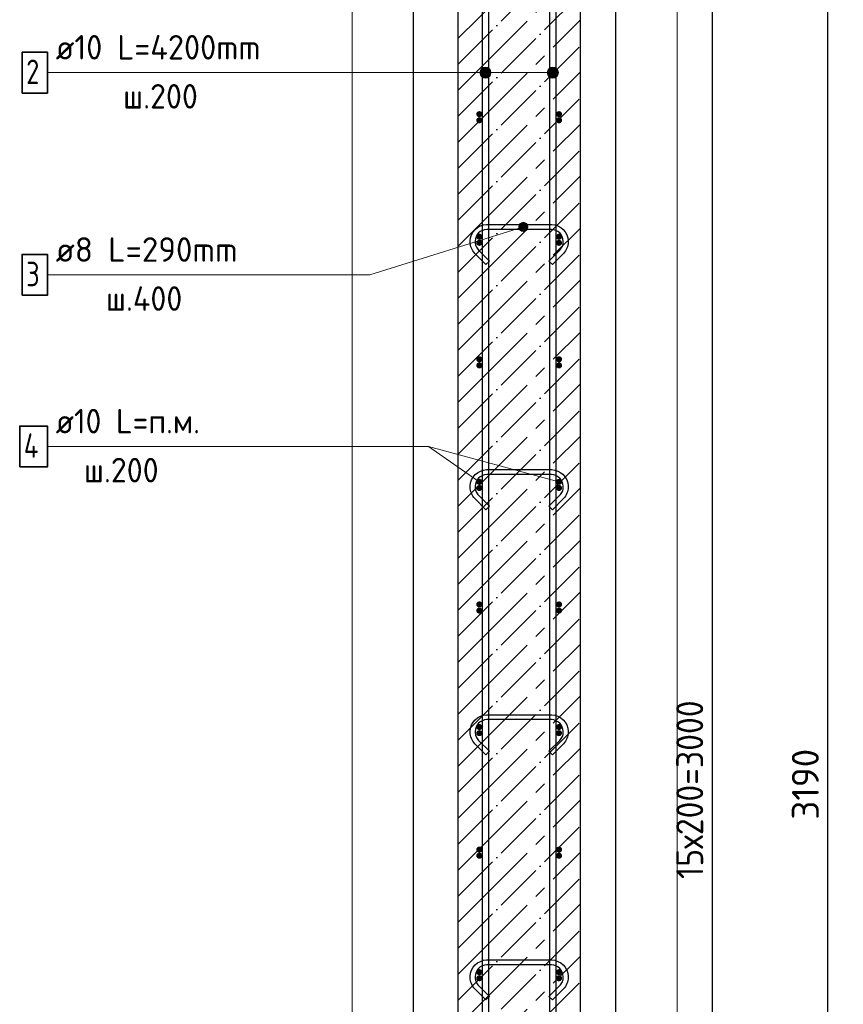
# Model space of a CAD drawing. Header units: millimetres. Extents: x -17997 to 37135, y 45383 to 72408.
# Tile 16 of 67: x -10681 to -9337, y 69123 to 70730. Entities that reach past the tile are written whole.
import ezdxf

# ---------------------------------------------------------------- set-up
doc = ezdxf.new("R2010")
doc.units = ezdxf.units.MM
doc.header["$PDMODE"] = 65
doc.linetypes.add('______11', pattern=[100, 80, -10, 0, -10])
doc.linetypes.add('______5', pattern=[220, 160, -20, 20, -20])
for name, color, linetype, lineweight in [('Standard', 7, 'Continuous', 25), ('Арм.стержн. Арматура края', 96, 'Continuous', 35), ('Арм.стержн. вертикальными 1', 22, 'Continuous', 35), ('Арм.стержн.горизонт. 1', 180, 'Continuous', 35), ('Размерная линия_ общее', 7, 'Continuous', 13)]:
    doc.layers.add(name, color=color, linetype=linetype, lineweight=lineweight)
doc.layers.add('Арм.стержн.Стяжки', color=7, linetype='Continuous', lineweight=35, true_color=0x501e0f)
doc.styles.add('ISOCPEUR', font='ISOCPEUR')
doc.dimstyles.new('DIMSTYLE_2', dxfattribs={"dimtxt": 44, "dimasz": 50, "dimexe": 0, "dimexo": 0, "dimgap": 22, "dimtad": 2, "dimdec": 0, "dimrnd": 5, "dimzin": 12, "dimdsep": 46, "dimtxsty": 'ISOCPEUR', "dimblk1": 'ALL_ML_STRICH', "dimblk2": 'ALL_ML_STRICH', "dimsah": 1, "dimcen": 0, "dimclrd": 7, "dimclre": 256, "dimclrt": 7, "dimadec": 0, "dimazin": 0, "dimtfac": 1, "dimtdec": 0, "dimtix": 1, "dimtmove": 2, "dimatfit": 3, "dimfxl": 0, "dimtzin": 0, "dimlwd": 0, "dimlwe": -3, "dimarcsym": 0})
doc.dimstyles.new('DIMSTYLE_3', dxfattribs={"dimtxt": 44, "dimasz": 50, "dimexe": 0, "dimexo": 0, "dimgap": 22, "dimtad": 2, "dimdec": 0, "dimrnd": 5, "dimzin": 12, "dimdsep": 46, "dimtxsty": 'ISOCPEUR', "dimblk1": 'ALL_ML_STRICH', "dimblk2": 'ALL_ML_STRICH', "dimsah": 1, "dimcen": 0, "dimclrd": 7, "dimclre": 256, "dimclrt": 7, "dimadec": 0, "dimazin": 0, "dimtfac": 1, "dimtdec": 0, "dimtix": 1, "dimtmove": 2, "dimatfit": 3, "dimfxl": 0, "dimtzin": 0, "dimlwd": 0, "dimlwe": -3, "dimarcsym": 0})

# ---------------------------------------------------------------- blocks, each defined once
blk = doc.blocks.new('ALL_ML_STRICH')
at = {"color": 0, "linetype": 'ByBlock', "lineweight": -2}
for p, q in [((0, -0.5), (0, 0.5)), ((-1, 0), (0.5, 0)), ((-0.3, -0.3), (0.3, 0.3))]:
    blk.add_line(p, q, dxfattribs=at)
blk = doc.blocks.new('*D4')
at = {"layer": 'DEFPOINTS', "color": 7, "linetype": 'Continuous', "lineweight": 13, "transparency": 33554687}
for p in [(-9644, 71070.4), (-9766.1, 67880.4), (-9362, 67880.4)]:
    blk.add_point(p, dxfattribs=at)
at = {"layer": 'Размерная линия_ общее', "color": 253, "linetype": 'Continuous', "lineweight": -2, "true_color": 0xa0a0a0, "transparency": 33554687}
for p, q in [((-9624, 71070.4), (-9362, 71070.4)), ((-9746.1, 67880.4), (-9362, 67880.4))]:
    blk.add_line(p, q, dxfattribs=at)
at = {"layer": 'Размерная линия_ общее', "color": 7, "linetype": 'Continuous', "lineweight": -2, "transparency": 33554687}
blk.add_line((-9362, 67880.4), (-9362, 71070.4), dxfattribs=at)
at = {"layer": 'Размерная линия_ общее', "color": 7, "linetype": 'Continuous', "lineweight": 13, "transparency": 33554687, "xscale": 50, "yscale": 50, "zscale": 50}
for p, rotation in [((-9362, 71070.4), 90), ((-9362, 67880.4), 270)]:
    blk.add_blockref('ALL_ML_STRICH', p, dxfattribs=dict(at, rotation=rotation))
at = {"layer": 'Размерная линия_ общее', "color": 7, "linetype": 'Continuous', "lineweight": 13, "transparency": 33554687, "insert": (-9399, 69482), "char_height": 44, "width": 176, "attachment_point": 5, "rotation": 90, "style": 'ISOCPEUR'}
blk.add_mtext('\\A1;{3190}', dxfattribs=at)
blk = doc.blocks.new('*D8')
at = {"layer": 'DEFPOINTS', "color": 7, "linetype": 'Continuous', "lineweight": 13, "transparency": 33554687}
for p in [(-9801.1, 70975.4), (-9801.1, 67975.4), (-9550.7, 67975.4)]:
    blk.add_point(p, dxfattribs=at)
at = {"layer": 'Размерная линия_ общее', "color": 253, "linetype": 'Continuous', "lineweight": -2, "true_color": 0xa0a0a0, "transparency": 33554687}
for p, q in [((-9781.1, 70975.4), (-9550.7, 70975.4)), ((-9781.1, 67975.4), (-9550.7, 67975.4))]:
    blk.add_line(p, q, dxfattribs=at)
at = {"layer": 'Размерная линия_ общее', "color": 7, "linetype": 'Continuous', "lineweight": -2, "transparency": 33554687}
blk.add_line((-9550.7, 67975.4), (-9550.7, 70975.4), dxfattribs=at)
at = {"layer": 'Размерная линия_ общее', "color": 7, "linetype": 'Continuous', "lineweight": 13, "transparency": 33554687, "xscale": 50, "yscale": 50, "zscale": 50}
for p, rotation in [((-9550.7, 70975.4), 90), ((-9550.7, 67975.4), 270)]:
    blk.add_blockref('ALL_ML_STRICH', p, dxfattribs=dict(at, rotation=rotation))
at = {"layer": 'Размерная линия_ общее', "color": 7, "linetype": 'Continuous', "lineweight": 13, "transparency": 33554687, "insert": (-9609.7, 69327.4), "char_height": 44, "width": 2.2, "attachment_point": 1, "rotation": 90, "line_spacing_factor": 0.60241, "style": 'ISOCPEUR'}
blk.add_mtext('\\W0.91;15х200=3000', dxfattribs=at)

msp = doc.modelspace()

# ---------------------------------------------------------------- hatches: boundary and pattern name
at = {"layer": 'Арм.стержн. Арматура края', "linetype": 'Continuous', "lineweight": 50, "transparency": 33554687}
for points in [[(-9926.1, 70565.4), (-9926.4, 70567.3), (-9927.5, 70568.9), (-9929.1, 70570), (-9931.1, 70570.4), (-9933, 70570), (-9934.6, 70568.9), (-9935.7, 70567.3), (-9936.1, 70565.4), (-9935.7, 70563.5), (-9934.6, 70561.9), (-9933, 70560.8), (-9931.1, 70560.4), (-9929.1, 70560.8), (-9927.5, 70561.9), (-9926.4, 70563.5)], [(-9796.1, 70565.4), (-9796.4, 70567.3), (-9797.5, 70568.9), (-9799.1, 70570), (-9801.1, 70570.4), (-9803, 70570), (-9804.6, 70568.9), (-9805.7, 70567.3), (-9806.1, 70565.4), (-9805.7, 70563.5), (-9804.6, 70561.9), (-9803, 70560.8), (-9801.1, 70560.4), (-9799.1, 70560.8), (-9797.5, 70561.9), (-9796.4, 70563.5)], [(-9926.1, 70365.4), (-9926.4, 70367.3), (-9927.5, 70368.9), (-9929.1, 70370), (-9931.1, 70370.4), (-9933, 70370), (-9934.6, 70368.9), (-9935.7, 70367.3), (-9936.1, 70365.4), (-9935.7, 70363.5), (-9934.6, 70361.9), (-9933, 70360.8), (-9931.1, 70360.4), (-9929.1, 70360.8), (-9927.5, 70361.9), (-9926.4, 70363.5)], [(-9796.1, 70365.4), (-9796.4, 70367.3), (-9797.5, 70368.9), (-9799.1, 70370), (-9801.1, 70370.4), (-9803, 70370), (-9804.6, 70368.9), (-9805.7, 70367.3), (-9806.1, 70365.4), (-9805.7, 70363.5), (-9804.6, 70361.9), (-9803, 70360.8), (-9801.1, 70360.4), (-9799.1, 70360.8), (-9797.5, 70361.9), (-9796.4, 70363.5)], [(-9926.1, 70165.4), (-9926.4, 70167.3), (-9927.5, 70168.9), (-9929.1, 70170), (-9931.1, 70170.4), (-9933, 70170), (-9934.6, 70168.9), (-9935.7, 70167.3), (-9936.1, 70165.4), (-9935.7, 70163.5), (-9934.6, 70161.9), (-9933, 70160.8), (-9931.1, 70160.4), (-9929.1, 70160.8), (-9927.5, 70161.9), (-9926.4, 70163.5)], [(-9796.1, 70165.4), (-9796.4, 70167.3), (-9797.5, 70168.9), (-9799.1, 70170), (-9801.1, 70170.4), (-9803, 70170), (-9804.6, 70168.9), (-9805.7, 70167.3), (-9806.1, 70165.4), (-9805.7, 70163.5), (-9804.6, 70161.9), (-9803, 70160.8), (-9801.1, 70160.4), (-9799.1, 70160.8), (-9797.5, 70161.9), (-9796.4, 70163.5)], [(-9926.1, 69965.4), (-9926.4, 69967.3), (-9927.5, 69968.9), (-9929.1, 69970), (-9931.1, 69970.4), (-9933, 69970), (-9934.6, 69968.9), (-9935.7, 69967.3), (-9936.1, 69965.4), (-9935.7, 69963.5), (-9934.6, 69961.9), (-9933, 69960.8), (-9931.1, 69960.4), (-9929.1, 69960.8), (-9927.5, 69961.9), (-9926.4, 69963.5)], [(-9796.1, 69965.4), (-9796.4, 69967.3), (-9797.5, 69968.9), (-9799.1, 69970), (-9801.1, 69970.4), (-9803, 69970), (-9804.6, 69968.9), (-9805.7, 69967.3), (-9806.1, 69965.4), (-9805.7, 69963.5), (-9804.6, 69961.9), (-9803, 69960.8), (-9801.1, 69960.4), (-9799.1, 69960.8), (-9797.5, 69961.9), (-9796.4, 69963.5)], [(-9926.1, 69765.4), (-9926.4, 69767.3), (-9927.5, 69768.9), (-9929.1, 69770), (-9931.1, 69770.4), (-9933, 69770), (-9934.6, 69768.9), (-9935.7, 69767.3), (-9936.1, 69765.4), (-9935.7, 69763.5), (-9934.6, 69761.9), (-9933, 69760.8), (-9931.1, 69760.4), (-9929.1, 69760.8), (-9927.5, 69761.9), (-9926.4, 69763.5)], [(-9796.1, 69765.4), (-9796.4, 69767.3), (-9797.5, 69768.9), (-9799.1, 69770), (-9801.1, 69770.4), (-9803, 69770), (-9804.6, 69768.9), (-9805.7, 69767.3), (-9806.1, 69765.4), (-9805.7, 69763.5), (-9804.6, 69761.9), (-9803, 69760.8), (-9801.1, 69760.4), (-9799.1, 69760.8), (-9797.5, 69761.9), (-9796.4, 69763.5)], [(-9926.1, 69565.4), (-9926.4, 69567.3), (-9927.5, 69568.9), (-9929.1, 69570), (-9931.1, 69570.4), (-9933, 69570), (-9934.6, 69568.9), (-9935.7, 69567.3), (-9936.1, 69565.4), (-9935.7, 69563.5), (-9934.6, 69561.9), (-9933, 69560.8), (-9931.1, 69560.4), (-9929.1, 69560.8), (-9927.5, 69561.9), (-9926.4, 69563.5)], [(-9796.1, 69565.4), (-9796.4, 69567.3), (-9797.5, 69568.9), (-9799.1, 69570), (-9801.1, 69570.4), (-9803, 69570), (-9804.6, 69568.9), (-9805.7, 69567.3), (-9806.1, 69565.4), (-9805.7, 69563.5), (-9804.6, 69561.9), (-9803, 69560.8), (-9801.1, 69560.4), (-9799.1, 69560.8), (-9797.5, 69561.9), (-9796.4, 69563.5)], [(-9926.1, 69365.4), (-9926.4, 69367.3), (-9927.5, 69368.9), (-9929.1, 69370), (-9931.1, 69370.4), (-9933, 69370), (-9934.6, 69368.9), (-9935.7, 69367.3), (-9936.1, 69365.4), (-9935.7, 69363.5), (-9934.6, 69361.9), (-9933, 69360.8), (-9931.1, 69360.4), (-9929.1, 69360.8), (-9927.5, 69361.9), (-9926.4, 69363.5)], [(-9796.1, 69365.4), (-9796.4, 69367.3), (-9797.5, 69368.9), (-9799.1, 69370), (-9801.1, 69370.4), (-9803, 69370), (-9804.6, 69368.9), (-9805.7, 69367.3), (-9806.1, 69365.4), (-9805.7, 69363.5), (-9804.6, 69361.9), (-9803, 69360.8), (-9801.1, 69360.4), (-9799.1, 69360.8), (-9797.5, 69361.9), (-9796.4, 69363.5)], [(-9926.1, 69165.4), (-9926.4, 69167.3), (-9927.5, 69168.9), (-9929.1, 69170), (-9931.1, 69170.4), (-9933, 69170), (-9934.6, 69168.9), (-9935.7, 69167.3), (-9936.1, 69165.4), (-9935.7, 69163.5), (-9934.6, 69161.9), (-9933, 69160.8), (-9931.1, 69160.4), (-9929.1, 69160.8), (-9927.5, 69161.9), (-9926.4, 69163.5)], [(-9796.1, 69165.4), (-9796.4, 69167.3), (-9797.5, 69168.9), (-9799.1, 69170), (-9801.1, 69170.4), (-9803, 69170), (-9804.6, 69168.9), (-9805.7, 69167.3), (-9806.1, 69165.4), (-9805.7, 69163.5), (-9804.6, 69161.9), (-9803, 69160.8), (-9801.1, 69160.4), (-9799.1, 69160.8), (-9797.5, 69161.9), (-9796.4, 69163.5)]]:
    msp.add_hatch(color=4, dxfattribs=at).paths.add_polyline_path(points)
at = {"layer": 'Арм.стержн. вертикальными 1', "linetype": 'Continuous', "lineweight": 13, "transparency": 33554687}
for points in [[(-9928.8, 70638.7), (-9928.8, 70647.7), (-9930.1, 70643.2)], [(-9928.8, 70647.7), (-9925.6, 70635.4), (-9925.6, 70650.9)], [(-9928.8, 70647.7), (-9928.8, 70638.7), (-9925.6, 70635.4)], [(-9925.6, 70650.9), (-9921.1, 70634.2), (-9921.1, 70652.2)], [(-9925.6, 70650.9), (-9925.6, 70635.4), (-9921.1, 70634.2)], [(-9921.1, 70652.2), (-9921.1, 70634.2), (-9916.6, 70635.4)], [(-9921.1, 70652.2), (-9916.6, 70635.4), (-9916.6, 70650.9)], [(-9916.6, 70650.9), (-9916.6, 70635.4), (-9913.3, 70638.7)], [(-9916.6, 70650.9), (-9913.3, 70638.7), (-9913.3, 70647.7)], [(-9913.3, 70647.7), (-9913.3, 70638.7), (-9912.1, 70643.2)], [(-9818.8, 70638.7), (-9818.8, 70647.7), (-9820.1, 70643.2)], [(-9818.8, 70647.7), (-9815.6, 70635.4), (-9815.6, 70650.9)], [(-9818.8, 70647.7), (-9818.8, 70638.7), (-9815.6, 70635.4)], [(-9815.6, 70650.9), (-9811.1, 70634.2), (-9811.1, 70652.2)], [(-9815.6, 70650.9), (-9815.6, 70635.4), (-9811.1, 70634.2)], [(-9811.1, 70652.2), (-9811.1, 70634.2), (-9806.6, 70635.4)], [(-9811.1, 70652.2), (-9806.6, 70635.4), (-9806.6, 70650.9)], [(-9806.6, 70650.9), (-9806.6, 70635.4), (-9803.3, 70638.7)], [(-9806.6, 70650.9), (-9803.3, 70638.7), (-9803.3, 70647.7)], [(-9803.3, 70647.7), (-9803.3, 70638.7), (-9802.1, 70643.2)]]:
    msp.add_hatch(color=7, dxfattribs=at).paths.add_polyline_path(points)
at = {"layer": 'Арм.стержн.горизонт. 1', "linetype": 'Continuous', "lineweight": 50, "transparency": 33554687}
for points in [[(-9926.1, 70575.4), (-9926.4, 70577.3), (-9927.5, 70578.9), (-9929.1, 70580), (-9931.1, 70580.4), (-9933, 70580), (-9934.6, 70578.9), (-9935.7, 70577.3), (-9936.1, 70575.4), (-9935.7, 70573.5), (-9934.6, 70571.9), (-9933, 70570.8), (-9931.1, 70570.4), (-9929.1, 70570.8), (-9927.5, 70571.9), (-9926.4, 70573.5)], [(-9796.1, 70575.4), (-9796.4, 70577.3), (-9797.5, 70578.9), (-9799.1, 70580), (-9801.1, 70580.4), (-9803, 70580), (-9804.6, 70578.9), (-9805.7, 70577.3), (-9806.1, 70575.4), (-9805.7, 70573.5), (-9804.6, 70571.9), (-9803, 70570.8), (-9801.1, 70570.4), (-9799.1, 70570.8), (-9797.5, 70571.9), (-9796.4, 70573.5)], [(-9926.1, 70375.4), (-9926.4, 70377.3), (-9927.5, 70378.9), (-9929.1, 70380), (-9931.1, 70380.4), (-9933, 70380), (-9934.6, 70378.9), (-9935.7, 70377.3), (-9936.1, 70375.4), (-9935.7, 70373.5), (-9934.6, 70371.9), (-9933, 70370.8), (-9931.1, 70370.4), (-9929.1, 70370.8), (-9927.5, 70371.9), (-9926.4, 70373.5)], [(-9796.1, 70375.4), (-9796.4, 70377.3), (-9797.5, 70378.9), (-9799.1, 70380), (-9801.1, 70380.4), (-9803, 70380), (-9804.6, 70378.9), (-9805.7, 70377.3), (-9806.1, 70375.4), (-9805.7, 70373.5), (-9804.6, 70371.9), (-9803, 70370.8), (-9801.1, 70370.4), (-9799.1, 70370.8), (-9797.5, 70371.9), (-9796.4, 70373.5)], [(-9926.1, 70175.4), (-9926.4, 70177.3), (-9927.5, 70178.9), (-9929.1, 70180), (-9931.1, 70180.4), (-9933, 70180), (-9934.6, 70178.9), (-9935.7, 70177.3), (-9936.1, 70175.4), (-9935.7, 70173.5), (-9934.6, 70171.9), (-9933, 70170.8), (-9931.1, 70170.4), (-9929.1, 70170.8), (-9927.5, 70171.9), (-9926.4, 70173.5)], [(-9796.1, 70175.4), (-9796.4, 70177.3), (-9797.5, 70178.9), (-9799.1, 70180), (-9801.1, 70180.4), (-9803, 70180), (-9804.6, 70178.9), (-9805.7, 70177.3), (-9806.1, 70175.4), (-9805.7, 70173.5), (-9804.6, 70171.9), (-9803, 70170.8), (-9801.1, 70170.4), (-9799.1, 70170.8), (-9797.5, 70171.9), (-9796.4, 70173.5)], [(-9926.1, 69975.4), (-9926.4, 69977.3), (-9927.5, 69978.9), (-9929.1, 69980), (-9931.1, 69980.4), (-9933, 69980), (-9934.6, 69978.9), (-9935.7, 69977.3), (-9936.1, 69975.4), (-9935.7, 69973.5), (-9934.6, 69971.9), (-9933, 69970.8), (-9931.1, 69970.4), (-9929.1, 69970.8), (-9927.5, 69971.9), (-9926.4, 69973.5)], [(-9796.1, 69975.4), (-9796.4, 69977.3), (-9797.5, 69978.9), (-9799.1, 69980), (-9801.1, 69980.4), (-9803, 69980), (-9804.6, 69978.9), (-9805.7, 69977.3), (-9806.1, 69975.4), (-9805.7, 69973.5), (-9804.6, 69971.9), (-9803, 69970.8), (-9801.1, 69970.4), (-9799.1, 69970.8), (-9797.5, 69971.9), (-9796.4, 69973.5)], [(-9926.1, 69775.4), (-9926.4, 69777.3), (-9927.5, 69778.9), (-9929.1, 69780), (-9931.1, 69780.4), (-9933, 69780), (-9934.6, 69778.9), (-9935.7, 69777.3), (-9936.1, 69775.4), (-9935.7, 69773.5), (-9934.6, 69771.9), (-9933, 69770.8), (-9931.1, 69770.4), (-9929.1, 69770.8), (-9927.5, 69771.9), (-9926.4, 69773.5)], [(-9796.1, 69775.4), (-9796.4, 69777.3), (-9797.5, 69778.9), (-9799.1, 69780), (-9801.1, 69780.4), (-9803, 69780), (-9804.6, 69778.9), (-9805.7, 69777.3), (-9806.1, 69775.4), (-9805.7, 69773.5), (-9804.6, 69771.9), (-9803, 69770.8), (-9801.1, 69770.4), (-9799.1, 69770.8), (-9797.5, 69771.9), (-9796.4, 69773.5)], [(-9926.1, 69575.4), (-9926.4, 69577.3), (-9927.5, 69578.9), (-9929.1, 69580), (-9931.1, 69580.4), (-9933, 69580), (-9934.6, 69578.9), (-9935.7, 69577.3), (-9936.1, 69575.4), (-9935.7, 69573.5), (-9934.6, 69571.9), (-9933, 69570.8), (-9931.1, 69570.4), (-9929.1, 69570.8), (-9927.5, 69571.9), (-9926.4, 69573.5)], [(-9796.1, 69575.4), (-9796.4, 69577.3), (-9797.5, 69578.9), (-9799.1, 69580), (-9801.1, 69580.4), (-9803, 69580), (-9804.6, 69578.9), (-9805.7, 69577.3), (-9806.1, 69575.4), (-9805.7, 69573.5), (-9804.6, 69571.9), (-9803, 69570.8), (-9801.1, 69570.4), (-9799.1, 69570.8), (-9797.5, 69571.9), (-9796.4, 69573.5)], [(-9926.1, 69375.4), (-9926.4, 69377.3), (-9927.5, 69378.9), (-9929.1, 69380), (-9931.1, 69380.4), (-9933, 69380), (-9934.6, 69378.9), (-9935.7, 69377.3), (-9936.1, 69375.4), (-9935.7, 69373.5), (-9934.6, 69371.9), (-9933, 69370.8), (-9931.1, 69370.4), (-9929.1, 69370.8), (-9927.5, 69371.9), (-9926.4, 69373.5)], [(-9796.1, 69375.4), (-9796.4, 69377.3), (-9797.5, 69378.9), (-9799.1, 69380), (-9801.1, 69380.4), (-9803, 69380), (-9804.6, 69378.9), (-9805.7, 69377.3), (-9806.1, 69375.4), (-9805.7, 69373.5), (-9804.6, 69371.9), (-9803, 69370.8), (-9801.1, 69370.4), (-9799.1, 69370.8), (-9797.5, 69371.9), (-9796.4, 69373.5)], [(-9926.1, 69175.4), (-9926.4, 69177.3), (-9927.5, 69178.9), (-9929.1, 69180), (-9931.1, 69180.4), (-9933, 69180), (-9934.6, 69178.9), (-9935.7, 69177.3), (-9936.1, 69175.4), (-9935.7, 69173.5), (-9934.6, 69171.9), (-9933, 69170.8), (-9931.1, 69170.4), (-9929.1, 69170.8), (-9927.5, 69171.9), (-9926.4, 69173.5)], [(-9796.1, 69175.4), (-9796.4, 69177.3), (-9797.5, 69178.9), (-9799.1, 69180), (-9801.1, 69180.4), (-9803, 69180), (-9804.6, 69178.9), (-9805.7, 69177.3), (-9806.1, 69175.4), (-9805.7, 69173.5), (-9804.6, 69171.9), (-9803, 69170.8), (-9801.1, 69170.4), (-9799.1, 69170.8), (-9797.5, 69171.9), (-9796.4, 69173.5)]]:
    msp.add_hatch(color=4, dxfattribs=at).paths.add_polyline_path(points)
at = {"layer": 'Арм.стержн.Стяжки', "linetype": 'Continuous', "lineweight": 13, "transparency": 33554687}
for points in [[(-9866.5, 70393), (-9860.9, 70384.1), (-9864.7, 70396.4)], [(-9864.3, 70385.9), (-9866.5, 70393), (-9866.4, 70389.2)], [(-9866.5, 70393), (-9864.3, 70385.9), (-9860.9, 70384.1)], [(-9864.7, 70396.4), (-9857, 70384.2), (-9861.5, 70398.5)], [(-9864.7, 70396.4), (-9860.9, 70384.1), (-9857, 70384.2)], [(-9861.5, 70398.5), (-9853.7, 70386.3), (-9857.6, 70398.7)], [(-9861.5, 70398.5), (-9857, 70384.2), (-9853.7, 70386.3)], [(-9857.6, 70398.7), (-9853.7, 70386.3), (-9852, 70389.7)], [(-9857.6, 70398.7), (-9852, 70389.7), (-9854.2, 70396.9)], [(-9854.2, 70396.9), (-9852, 70389.7), (-9852.1, 70393.6)]]:
    msp.add_hatch(color=7, dxfattribs=at).paths.add_polyline_path(points)

# ---------------------------------------------------------------- linework, layer by layer
at = {"color": 52, "linetype": 'Continuous', "lineweight": -3, "transparency": 33554687}
for p, q in [((-10038.4, 67446.3), (-10038.4, 72120.4)), ((-10038.4, 67446.3), (-10038.4, 72120.4)), ((-9708.4, 67446.3), (-9708.4, 72120.4)), ((-9708.4, 67446.3), (-9708.4, 72120.4))]:
    msp.add_line(p, q, dxfattribs=at)
at = {"layer": 'Standard', "color": 7, "linetype": 'Continuous', "lineweight": 25, "transparency": 33554687}
for p, q in [((-9966.1, 71070.4), (-9966.1, 67880.4)), ((-9766.1, 67880.4), (-9766.1, 71070.4))]:
    msp.add_line(p, q, dxfattribs=at)
at = {"layer": 'Standard', "color": 7, "linetype": '______5', "lineweight": -3, "transparency": 33554687}
for p, q in [((-9966.1, 70698.8), (-9766.1, 70898.8)), ((-9966.1, 70613.9), (-9766.1, 70813.9)), ((-9966.1, 70529.1), (-9766.1, 70729.1)), ((-9966.1, 70444.2), (-9766.1, 70644.2)), ((-9966.1, 70359.3), (-9766.1, 70559.3)), ((-9966.1, 70274.5), (-9766.1, 70474.5)), ((-9966.1, 70189.6), (-9766.1, 70389.6)), ((-9966.1, 70104.8), (-9766.1, 70304.8)), ((-9966.1, 70019.9), (-9766.1, 70219.9)), ((-9966.1, 69935.1), (-9766.1, 70135.1)), ((-9966.1, 69850.2), (-9766.1, 70050.2)), ((-9966.1, 69765.4), (-9766.1, 69965.4)), ((-9966.1, 69680.5), (-9766.1, 69880.5)), ((-9966.1, 69595.7), (-9766.1, 69795.7)), ((-9966.1, 69510.8), (-9766.1, 69710.8)), ((-9966.1, 69426), (-9766.1, 69626)), ((-9966.1, 69341.1), (-9766.1, 69541.1)), ((-9966.1, 69256.3), (-9766.1, 69456.3)), ((-9966.1, 69171.4), (-9766.1, 69371.4)), ((-9966.1, 69086.6), (-9766.1, 69286.6)), ((-9966.1, 69001.7), (-9766.1, 69201.7))]:
    msp.add_line(p, q, dxfattribs=at)
at = {"layer": 'Standard', "color": 7, "linetype": '______11', "lineweight": -3, "transparency": 33554687}
for p, q in [((-9966.1, 70656.3), (-9766.1, 70856.3)), ((-9966.1, 70571.5), (-9766.1, 70771.5)), ((-9966.1, 70486.6), (-9766.1, 70686.6)), ((-9966.1, 70401.8), (-9766.1, 70601.8)), ((-9966.1, 70316.9), (-9766.1, 70516.9)), ((-9966.1, 70232.1), (-9766.1, 70432.1)), ((-9966.1, 70147.2), (-9766.1, 70347.2)), ((-9966.1, 70062.4), (-9766.1, 70262.4)), ((-9966.1, 69977.5), (-9766.1, 70177.5)), ((-9966.1, 69892.7), (-9766.1, 70092.7)), ((-9966.1, 69807.8), (-9766.1, 70007.8)), ((-9966.1, 69723), (-9766.1, 69923)), ((-9966.1, 69638.1), (-9766.1, 69838.1)), ((-9966.1, 69553.2), (-9766.1, 69753.2)), ((-9966.1, 69468.4), (-9766.1, 69668.4)), ((-9966.1, 69383.5), (-9766.1, 69583.5)), ((-9966.1, 69298.7), (-9766.1, 69498.7)), ((-9966.1, 69213.8), (-9766.1, 69413.8)), ((-9966.1, 69129), (-9766.1, 69329)), ((-9966.1, 69044.1), (-9766.1, 69244.1)), ((-9966.1, 68959.3), (-9766.1, 69159.3))]:
    msp.add_line(p, q, dxfattribs=at)
at = {"layer": 'Standard', "color": 7, "linetype": 'Continuous', "lineweight": 13, "transparency": 33554687}
msp.add_line((-9801.1, 69975.4), (-10013.9, 70033.2), dxfattribs=at)
msp.add_lwpolyline([(-10138.4, 67346.3), (-9608.4, 67346.3), (-9608.4, 72220.4), (-10138.4, 72220.4), (-10138.4, 67346.3)], dxfattribs=at)
at = {"layer": 'Арм.стержн. вертикальными 1', "color": 7, "linetype": 'Continuous', "lineweight": 13, "transparency": 33554687}
for p, q in [((-10635.9, 70643.2), (-10031.9, 70643.2)), ((-10031.9, 70643.2), (-9921.1, 70643.2)), ((-10031.9, 70643.2), (-9811.1, 70643.2)), ((-9930.1, 70643.2), (-9930.1, 70643.2)), ((-9921.1, 70652.2), (-9921.1, 70652.2)), ((-9912.1, 70643.2), (-9912.1, 70643.2)), ((-9820.1, 70643.2), (-9820.1, 70643.2)), ((-9811.1, 70652.2), (-9811.1, 70652.2)), ((-9802.1, 70643.2), (-9802.1, 70643.2)), ((-9921.1, 70634.2), (-9921.1, 70634.2)), ((-9811.1, 70634.2), (-9811.1, 70634.2))]:
    msp.add_line(p, q, dxfattribs=at)
at = {"layer": 'Арм.стержн. вертикальными 1', "color": 4, "linetype": 'Continuous', "lineweight": 25, "transparency": 33554687}
for points in [[(-9926.1, 67880.4), (-9926.1, 72080.4), (-9916.1, 72080.4), (-9916.1, 67880.4), (-9926.1, 67880.4)], [(-9816.1, 67880.4), (-9816.1, 72080.4), (-9806.1, 72080.4), (-9806.1, 67880.4), (-9816.1, 67880.4)]]:
    msp.add_lwpolyline(points, dxfattribs=at)
at = {"layer": 'Арм.стержн. вертикальными 1', "color": 7, "linetype": 'Continuous', "lineweight": 35, "transparency": 33554687}
msp.add_lwpolyline([(-10677.3, 70609.8), (-10635.9, 70609.8), (-10635.9, 70676.5), (-10677.3, 70676.5), (-10677.3, 70609.8)], dxfattribs=at)
at = {"layer": 'Арм.стержн. вертикальными 1', "color": 7, "linetype": 'Continuous', "lineweight": 13, "transparency": 33554687}
for centre in [(-9921.1, 70643.2), (-9811.1, 70643.2)]:
    msp.add_circle(centre, 9, dxfattribs=at)
at = {"layer": 'Арм.стержн.горизонт. 1', "color": 7, "linetype": 'Continuous', "lineweight": 13, "transparency": 33554687}
for p, q in [((-10635.9, 70033.2), (-10013.9, 70033.2)), ((-10013.9, 70033.2), (-9931.1, 69975.4))]:
    msp.add_line(p, q, dxfattribs=at)
at = {"layer": 'Арм.стержн.горизонт. 1', "color": 7, "linetype": 'Continuous', "lineweight": 35, "transparency": 33554687}
msp.add_lwpolyline([(-10681.3, 69999.8), (-10635.9, 69999.8), (-10635.9, 70066.5), (-10681.3, 70066.5), (-10681.3, 69999.8)], dxfattribs=at)
at = {"layer": 'Арм.стержн.Стяжки', "color": 7, "linetype": 'Continuous', "lineweight": 13, "transparency": 33554687}
for p, q in [((-10109.9, 70313.2), (-9859.2, 70391.4)), ((-9866.4, 70389.2), (-9866.4, 70389.2)), ((-9861.5, 70398.5), (-9861.5, 70398.5)), ((-9852.1, 70393.6), (-9852.1, 70393.6)), ((-9857, 70384.2), (-9857, 70384.2)), ((-10635.9, 70313.2), (-10109.9, 70313.2))]:
    msp.add_line(p, q, dxfattribs=at)
at = {"layer": 'Арм.стержн.Стяжки', "color": 40, "linetype": 'Continuous', "lineweight": 25, "transparency": 33554687}
for points in [[(-9817.5, 70335.7), (-9799.6, 70353.5), (-9798.4, 70354.9), (-9797.3, 70356.5), (-9796.4, 70358.1), (-9795.6, 70359.7), (-9795, 70361.5), (-9794.5, 70363.3), (-9794.2, 70365.1), (-9794.1, 70367), (-9794.1, 70368.2), (-9794.6, 70371.8), (-9795.8, 70375.4), (-9797.6, 70378.8), (-9799.9, 70381.5), (-9802.7, 70383.8), (-9806, 70385.7), (-9809.7, 70386.9), (-9813.3, 70387.4), (-9918.8, 70387.4), (-9922.4, 70386.9), (-9926.1, 70385.7), (-9929.5, 70383.8), (-9932.2, 70381.5), (-9934.5, 70378.8), (-9936.3, 70375.4), (-9937.6, 70371.8), (-9938.1, 70368.2), (-9938.1, 70367), (-9937.9, 70365.1), (-9937.6, 70363.3), (-9937.2, 70361.5), (-9936.5, 70359.7), (-9935.8, 70358.1), (-9934.8, 70356.5), (-9933.7, 70354.9), (-9932.5, 70353.5), (-9914.6, 70335.7), (-9920.3, 70330), (-9938.3, 70348.1), (-9940, 70350), (-9941.5, 70352.1), (-9942.8, 70354.3), (-9943.9, 70356.7), (-9944.8, 70359.1), (-9945.5, 70361.6), (-9945.9, 70364.2), (-9946.1, 70366.7), (-9946.1, 70368.7), (-9945.4, 70373.6), (-9943.7, 70378.7), (-9941.1, 70383.3), (-9937.9, 70387.2), (-9934, 70390.4), (-9929.3, 70393), (-9924.3, 70394.7), (-9919.4, 70395.4), (-9812.7, 70395.4), (-9807.9, 70394.7), (-9802.8, 70393), (-9798.1, 70390.4), (-9794.2, 70387.2), (-9791, 70383.3), (-9788.4, 70378.7), (-9786.7, 70373.6), (-9786.1, 70368.7), (-9786.1, 70366.7), (-9786.2, 70364.2), (-9786.7, 70361.6), (-9787.3, 70359.1), (-9788.2, 70356.7), (-9789.3, 70354.3), (-9790.6, 70352.1), (-9792.1, 70350), (-9793.8, 70348.1), (-9811.8, 70330), (-9817.5, 70335.7)], [(-9817.5, 69935.7), (-9799.6, 69953.5), (-9798.4, 69954.9), (-9797.3, 69956.5), (-9796.4, 69958.1), (-9795.6, 69959.7), (-9795, 69961.5), (-9794.5, 69963.3), (-9794.2, 69965.1), (-9794.1, 69967), (-9794.1, 69968.2), (-9794.6, 69971.8), (-9795.8, 69975.4), (-9797.6, 69978.8), (-9799.9, 69981.5), (-9802.7, 69983.8), (-9806, 69985.7), (-9809.7, 69986.9), (-9813.3, 69987.4), (-9918.8, 69987.4), (-9922.4, 69986.9), (-9926.1, 69985.7), (-9929.5, 69983.8), (-9932.2, 69981.5), (-9934.5, 69978.8), (-9936.3, 69975.4), (-9937.6, 69971.8), (-9938.1, 69968.2), (-9938.1, 69967), (-9937.9, 69965.1), (-9937.6, 69963.3), (-9937.2, 69961.5), (-9936.5, 69959.7), (-9935.8, 69958.1), (-9934.8, 69956.5), (-9933.7, 69954.9), (-9932.5, 69953.5), (-9914.6, 69935.7), (-9920.3, 69930), (-9938.3, 69948.1), (-9940, 69950), (-9941.5, 69952.1), (-9942.8, 69954.3), (-9943.9, 69956.7), (-9944.8, 69959.1), (-9945.5, 69961.6), (-9945.9, 69964.2), (-9946.1, 69966.7), (-9946.1, 69968.7), (-9945.4, 69973.6), (-9943.7, 69978.7), (-9941.1, 69983.3), (-9937.9, 69987.2), (-9934, 69990.4), (-9929.3, 69993), (-9924.3, 69994.7), (-9919.4, 69995.4), (-9812.7, 69995.4), (-9807.9, 69994.7), (-9802.8, 69993), (-9798.1, 69990.4), (-9794.2, 69987.2), (-9791, 69983.3), (-9788.4, 69978.7), (-9786.7, 69973.6), (-9786.1, 69968.7), (-9786.1, 69966.7), (-9786.2, 69964.2), (-9786.7, 69961.6), (-9787.3, 69959.1), (-9788.2, 69956.7), (-9789.3, 69954.3), (-9790.6, 69952.1), (-9792.1, 69950), (-9793.8, 69948.1), (-9811.8, 69930), (-9817.5, 69935.7)], [(-9817.5, 69535.7), (-9799.6, 69553.5), (-9798.4, 69554.9), (-9797.3, 69556.5), (-9796.4, 69558.1), (-9795.6, 69559.7), (-9795, 69561.5), (-9794.5, 69563.3), (-9794.2, 69565.1), (-9794.1, 69567), (-9794.1, 69568.2), (-9794.6, 69571.8), (-9795.8, 69575.4), (-9797.6, 69578.8), (-9799.9, 69581.5), (-9802.7, 69583.8), (-9806, 69585.7), (-9809.7, 69586.9), (-9813.3, 69587.4), (-9918.8, 69587.4), (-9922.4, 69586.9), (-9926.1, 69585.7), (-9929.5, 69583.8), (-9932.2, 69581.5), (-9934.5, 69578.8), (-9936.3, 69575.4), (-9937.6, 69571.8), (-9938.1, 69568.2), (-9938.1, 69567), (-9937.9, 69565.1), (-9937.6, 69563.3), (-9937.2, 69561.5), (-9936.5, 69559.7), (-9935.8, 69558.1), (-9934.8, 69556.5), (-9933.7, 69554.9), (-9932.5, 69553.5), (-9914.6, 69535.7), (-9920.3, 69530), (-9938.3, 69548.1), (-9940, 69550), (-9941.5, 69552.1), (-9942.8, 69554.3), (-9943.9, 69556.7), (-9944.8, 69559.1), (-9945.5, 69561.6), (-9945.9, 69564.2), (-9946.1, 69566.7), (-9946.1, 69568.7), (-9945.4, 69573.6), (-9943.7, 69578.7), (-9941.1, 69583.3), (-9937.9, 69587.2), (-9934, 69590.4), (-9929.3, 69593), (-9924.3, 69594.7), (-9919.4, 69595.4), (-9812.7, 69595.4), (-9807.9, 69594.7), (-9802.8, 69593), (-9798.1, 69590.4), (-9794.2, 69587.2), (-9791, 69583.3), (-9788.4, 69578.7), (-9786.7, 69573.6), (-9786.1, 69568.7), (-9786.1, 69566.7), (-9786.2, 69564.2), (-9786.7, 69561.6), (-9787.3, 69559.1), (-9788.2, 69556.7), (-9789.3, 69554.3), (-9790.6, 69552.1), (-9792.1, 69550), (-9793.8, 69548.1), (-9811.8, 69530), (-9817.5, 69535.7)], [(-9817.5, 69135.7), (-9799.6, 69153.5), (-9798.4, 69154.9), (-9797.3, 69156.5), (-9796.4, 69158.1), (-9795.6, 69159.7), (-9795, 69161.5), (-9794.5, 69163.3), (-9794.2, 69165.1), (-9794.1, 69167), (-9794.1, 69168.2), (-9794.6, 69171.8), (-9795.8, 69175.4), (-9797.6, 69178.8), (-9799.9, 69181.5), (-9802.7, 69183.8), (-9806, 69185.7), (-9809.7, 69186.9), (-9813.3, 69187.4), (-9918.8, 69187.4), (-9922.4, 69186.9), (-9926.1, 69185.7), (-9929.5, 69183.8), (-9932.2, 69181.5), (-9934.5, 69178.8), (-9936.3, 69175.4), (-9937.6, 69171.8), (-9938.1, 69168.2), (-9938.1, 69167), (-9937.9, 69165.1), (-9937.6, 69163.3), (-9937.2, 69161.5), (-9936.5, 69159.7), (-9935.8, 69158.1), (-9934.8, 69156.5), (-9933.7, 69154.9), (-9932.5, 69153.5), (-9914.6, 69135.7), (-9920.3, 69130), (-9938.3, 69148.1), (-9940, 69150), (-9941.5, 69152.1), (-9942.8, 69154.3), (-9943.9, 69156.7), (-9944.8, 69159.1), (-9945.5, 69161.6), (-9945.9, 69164.2), (-9946.1, 69166.7), (-9946.1, 69168.7), (-9945.4, 69173.6), (-9943.7, 69178.7), (-9941.1, 69183.3), (-9937.9, 69187.2), (-9934, 69190.4), (-9929.3, 69193), (-9924.3, 69194.7), (-9919.4, 69195.4), (-9812.7, 69195.4), (-9807.9, 69194.7), (-9802.8, 69193), (-9798.1, 69190.4), (-9794.2, 69187.2), (-9791, 69183.3), (-9788.4, 69178.7), (-9786.7, 69173.6), (-9786.1, 69168.7), (-9786.1, 69166.7), (-9786.2, 69164.2), (-9786.7, 69161.6), (-9787.3, 69159.1), (-9788.2, 69156.7), (-9789.3, 69154.3), (-9790.6, 69152.1), (-9792.1, 69150), (-9793.8, 69148.1), (-9811.8, 69130), (-9817.5, 69135.7)]]:
    msp.add_lwpolyline(points, dxfattribs=at)
at = {"layer": 'Арм.стержн.Стяжки', "color": 7, "linetype": 'Continuous', "lineweight": 35, "transparency": 33554687}
msp.add_lwpolyline([(-10677.3, 70279.8), (-10635.9, 70279.8), (-10635.9, 70346.5), (-10677.3, 70346.5), (-10677.3, 70279.8)], dxfattribs=at)
at = {"layer": 'Арм.стержн.Стяжки', "color": 7, "linetype": 'Continuous', "lineweight": 13, "transparency": 33554687}
msp.add_circle((-9859.2, 70391.4), 7.5, dxfattribs=at)

# ---------------------------------------------------------------- texts
at = {"layer": 'Арм.стержн. вертикальными 1', "color": 7, "linetype": 'Continuous', "lineweight": 25, "transparency": 33554687, "char_height": 40, "attachment_point": 7, "style": 'ISOCPEUR'}
for s, insert, width in [('\\W0.96;ø10 L=4200mm ', (-10622.6, 70664.5), 395.02), ('\\W0.78;2', (-10670.6, 70624.5), 43.521), ('\\W0.95;ш.200 ', (-10512.6, 70584.5), 174.933)]:
    msp.add_mtext(s, dxfattribs=dict(at, insert=insert, width=width))
at = {"layer": 'Арм.стержн.горизонт. 1', "color": 7, "linetype": 'Continuous', "lineweight": 25, "transparency": 33554687, "char_height": 40, "attachment_point": 7, "style": 'ISOCPEUR'}
for s, insert, width in [('\\W0.94;ø10 L=п.м.', (-10622.6, 70054.5), 266.644), ('\\W0.80;4', (-10674.6, 70014.5), 47.978), ('\\W0.95;ш.200 ', (-10576.6, 69974.5), 174.933)]:
    msp.add_mtext(s, dxfattribs=dict(at, insert=insert, width=width))
at = {"layer": 'Арм.стержн.Стяжки', "color": 7, "linetype": 'Continuous', "lineweight": 25, "transparency": 33554687, "char_height": 40, "attachment_point": 7, "style": 'ISOCPEUR'}
for s, insert, width in [('\\W0.98;ø8 L=290mm ', (-10622.6, 70334.5), 343.369), ('\\W0.78;3', (-10670.6, 70294.5), 43.521), ('\\W0.95;ш.400 ', (-10540.6, 70254.5), 178.965)]:
    msp.add_mtext(s, dxfattribs=dict(at, insert=insert, width=width))

# ---------------------------------------------------------------- dimensions: what is measured, and where the dimension line sits
at = {"layer": 'Размерная линия_ общее', "color": 7, "linetype": 'Continuous', "lineweight": 13, "transparency": 33554687}
dim = msp.add_linear_dim(base=(-9362, 71070.4), p1=(-9746.1, 67880.4), p2=(-9624, 71070.4), angle=90, dimstyle='DIMSTYLE_2', override={"dimpost": '<>', "dimclrd": 7, "dimclre": 253, "dimclrt": 7, "dimlwd": 0, "dimlwe": 65533}, dxfattribs=at)
dim.commit()
dim.dimension.update_dxf_attribs({"geometry": '*D4', "text_midpoint": (-9399, 69482), "dimtype": 160})
dim = msp.add_linear_dim(base=(-9550.7, 70975.4), p1=(-9781.1, 67975.4), p2=(-9781.1, 70975.4), angle=90, text='\\W0.91;15х200=3000', dimstyle='DIMSTYLE_3', override={"dimpost": '<>', "dimclrd": 7, "dimclre": 253, "dimclrt": 7, "dimlwd": 0, "dimlwe": 65533}, dxfattribs=at)
dim.commit()
dim.dimension.update_dxf_attribs({"geometry": '*D8', "text_midpoint": (-9572.7, 69475.4), "dimtype": 160})

doc.saveas('drawing.dxf')
